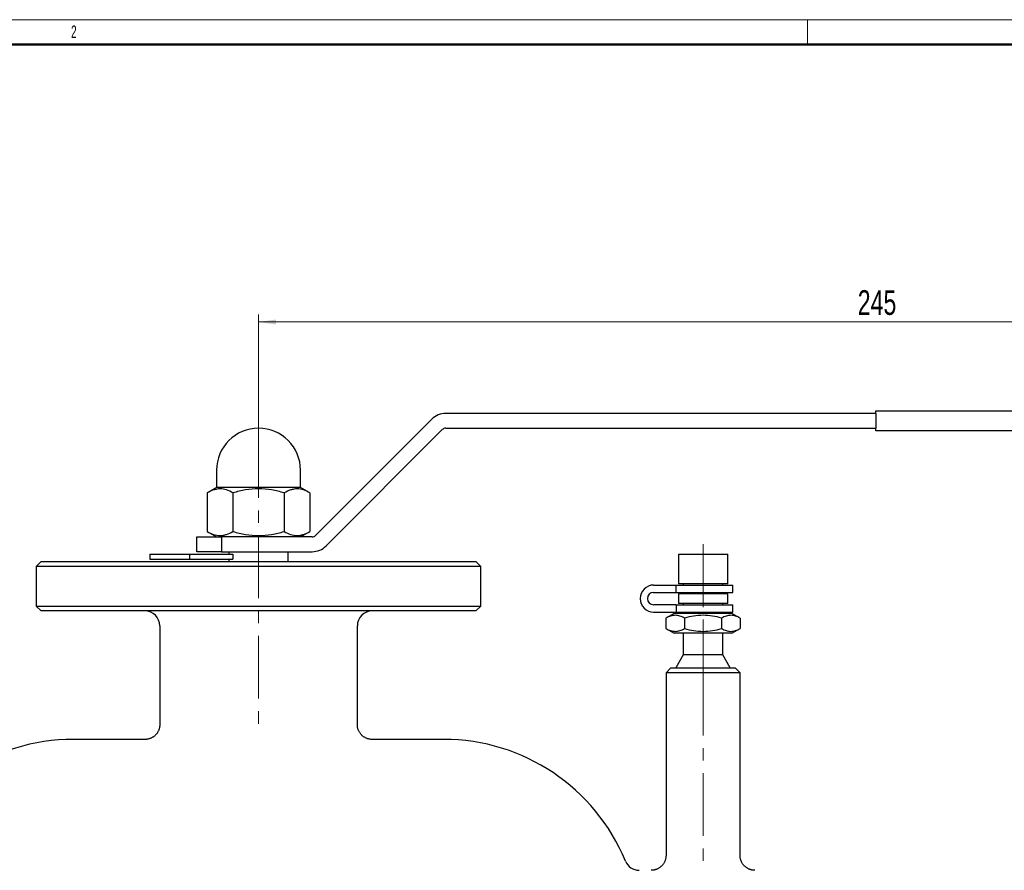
# Model space of a CAD drawing. Header units: millimetres. Extents: x 0 to 594, y 0 to 420.
# Tile 19 of 20: x 138 to 337, y 248 to 420. Entities that reach past the tile are written whole.
import ezdxf

# ---------------------------------------------------------------- set-up
doc = ezdxf.new("R2010")
doc.units = ezdxf.units.MM
doc.linetypes.add('CENTERX2', pattern=[20.32, 12.7, -2.54, 2.54, -2.54])
doc.layers.add('ОСЕВЫЕ', color=7, linetype='Continuous')
doc.layers.add('ОСНОВНОЙ', color=7, linetype='Continuous', lineweight=25)
doc.styles.add('SLDTEXTSTYLE1', font='TXT', dxfattribs={"width": 0.7})
doc.styles.add('SLDTEXTSTYLE3', font='TXT', dxfattribs={"width": 0.605})
doc.dimstyles.new('SLDDIMSTYLE1', dxfattribs={"dimtxt": 5, "dimasz": 3.5, "dimexe": 0, "dimexo": 0.0625, "dimgap": 1.25, "dimtad": 2, "dimrnd": 1e-09, "dimzin": 12, "dimdsep": 46, "dimtxsty": 'SLDTEXTSTYLE1', "dimsah": 1, "dimcen": 0.09, "dimadec": 0, "dimazin": 3, "dimtol": 1, "dimtfac": 1, "dimtdec": 3, "dimtofl": 0, "dimtmove": 0, "dimatfit": 3, "dimfxl": 1, "dimfrac": 2, "dimtolj": 1, "dimarcsym": 0})

# ---------------------------------------------------------------- blocks, each defined once
blk = doc.blocks.new('_D_2')
at = {"color": 7, "linetype": 'Continuous', "lineweight": 0}
for p, q in [((185.88, 335.9), (185.88, 360.3)), ((430.88, 340.3), (430.88, 360.3)), ((185.88, 358.8), (430.88, 358.8))]:
    blk.add_line(p, q, dxfattribs=at)
at = {"color": 7, "linetype": 'Continuous', "lineweight": 18}
for points in [[(185.88, 358.8), (189.38, 358.3), (189.38, 359.3)], [(430.88, 358.8), (427.38, 359.3), (427.38, 358.3)]]:
    blk.add_solid(points, dxfattribs=at)
at = {"color": 7, "linetype": 'Continuous', "lineweight": 18, "insert": (307.21, 365.24), "char_height": 5, "attachment_point": 1, "style": 'SLDTEXTSTYLE1'}
blk.add_mtext('245', dxfattribs=at)

msp = doc.modelspace()

# ---------------------------------------------------------------- linework, layer by layer
at = {"color": 7, "linetype": 'Continuous', "lineweight": 50}
msp.add_line((589, 415), (20, 415), dxfattribs=at)
at = {"color": 7, "linetype": 'Continuous', "lineweight": 25}
for p, q in [((220.97, 339.124), (197.434, 315.588)), ((310.884, 340.295), (223.798, 340.295)), ((310.884, 340.795), (420.884, 340.795)), ((310.884, 340.295), (310.884, 340.795)), ((310.884, 340.295), (310.884, 337.295)), ((199.556, 313.467), (223.091, 337.002)), ((223.798, 337.295), (310.884, 337.295)), ((310.884, 336.795), (310.884, 337.295)), ((420.884, 336.795), (310.884, 336.795)), ((177.384, 328.795), (177.384, 325.295)), ((194.384, 325.295), (194.384, 328.795)), ((177.384, 325.295), (175.492, 324.203)), ((194.384, 325.295), (177.384, 325.295)), ((196.276, 324.203), (194.384, 325.295)), ((175.492, 324.203), (175.492, 316.388)), ((180.688, 324.203), (180.688, 316.388)), ((191.08, 324.203), (191.08, 316.388)), ((196.276, 324.203), (196.276, 316.388)), ((173.384, 312.295), (173.384, 315.295)), ((173.384, 315.295), (178.384, 315.295)), ((175.492, 316.388), (177.384, 315.295)), ((178.384, 315.295), (178.384, 312.295)), ((196.727, 315.295), (178.384, 315.295)), ((194.384, 315.295), (196.276, 316.388)), ((163.884, 311.795), (163.884, 310.795)), ((163.884, 311.795), (171.884, 311.795)), ((171.884, 311.795), (171.884, 310.795)), ((171.884, 311.795), (180.688, 311.795)), ((178.384, 312.295), (173.384, 312.295)), ((178.384, 312.295), (196.727, 312.295)), ((179.884, 312.295), (179.884, 311.795)), ((180.688, 311.795), (180.688, 310.795)), ((191.884, 310.295), (191.884, 312.295)), ((270.884, 311.795), (270.884, 305.795)), ((270.884, 311.795), (280.884, 311.795)), ((280.884, 305.795), (280.884, 311.795)), ((141.884, 310.295), (140.884, 309.295)), ((140.884, 309.295), (140.884, 301.295)), ((230.884, 309.295), (140.884, 309.295)), ((141.884, 310.295), (229.884, 310.295)), ((163.884, 310.795), (171.884, 310.795)), ((171.884, 310.795), (180.688, 310.795)), ((179.884, 310.795), (179.884, 310.295)), ((230.884, 309.295), (229.884, 310.295)), ((230.884, 301.295), (230.884, 309.295)), ((265.884, 305.545), (270.43, 305.545)), ((270.43, 304.045), (270.43, 305.545)), ((270.43, 305.545), (281.884, 305.545)), ((280.884, 305.795), (270.884, 305.795)), ((271.884, 305.795), (271.884, 305.545)), ((279.884, 305.545), (279.884, 305.795)), ((281.884, 304.045), (281.884, 305.545)), ((265.884, 304.045), (270.43, 304.045)), ((270.43, 304.045), (281.884, 304.045)), ((270.884, 303.795), (270.884, 301.795)), ((280.884, 303.795), (270.884, 303.795)), ((271.884, 304.045), (271.884, 303.795)), ((279.884, 303.795), (279.884, 304.045)), ((280.884, 301.795), (280.884, 303.795)), ((140.884, 301.295), (141.884, 300.295)), ((140.884, 301.295), (230.884, 301.295)), ((229.884, 300.295), (230.884, 301.295)), ((270.43, 301.545), (265.884, 301.545)), ((270.43, 301.545), (270.43, 300.045)), ((270.43, 301.545), (281.884, 301.545)), ((280.884, 301.795), (270.884, 301.795)), ((271.884, 301.795), (271.884, 301.545)), ((279.884, 301.545), (279.884, 301.795)), ((281.884, 300.045), (281.884, 301.545)), ((229.884, 300.295), (141.884, 300.295)), ((265.884, 300.045), (270.43, 300.045)), ((270.034, 299.795), (268.379, 298.839)), ((281.734, 299.795), (270.034, 299.795)), ((270.43, 300.045), (281.884, 300.045)), ((271.884, 300.045), (271.884, 299.795)), ((279.884, 299.795), (279.884, 300.045)), ((283.39, 298.839), (281.734, 299.795)), ((165.884, 297.295), (165.884, 277.291)), ((205.884, 277.295), (205.884, 297.295)), ((268.379, 298.839), (268.379, 296.751)), ((272.131, 298.839), (272.131, 296.751)), ((279.637, 298.839), (279.637, 296.751)), ((283.39, 298.839), (283.39, 296.751)), ((268.379, 296.751), (270.034, 295.795)), ((281.734, 295.795), (270.034, 295.795)), ((271.884, 295.795), (271.884, 291.393)), ((279.884, 291.393), (279.884, 295.795)), ((281.734, 295.795), (283.39, 296.751)), ((271.884, 291.393), (270.384, 288.795)), ((279.884, 291.393), (271.884, 291.393)), ((281.384, 288.795), (279.884, 291.393)), ((269.384, 288.795), (268.384, 287.795)), ((268.384, 287.795), (268.384, 250.793)), ((283.384, 287.795), (268.384, 287.795)), ((269.384, 288.795), (282.384, 288.795)), ((283.384, 287.795), (282.384, 288.795)), ((283.384, 250.795), (283.384, 287.795)), ((165.892, 277.291), (165.892, 277.291)), ((162.892, 274.295), (148.384, 274.295)), ((223.384, 274.295), (208.884, 274.295)), ((268.389, 250.793), (268.389, 250.793))]:
    msp.add_line(p, q, dxfattribs=at)
at = {"color": 7, "linetype": 'CENTERX2', "lineweight": 18}
for p, q in [((185.884, 335.895), (185.884, 275.295)), ((275.884, 313.795), (275.884, 295.795)), ((275.884, 295.795), (275.884, 291.393)), ((275.884, 288.795), (275.884, 291.393)), ((275.884, 287.795), (275.884, 288.795)), ((275.884, 287.795), (275.884, 248.795))]:
    msp.add_line(p, q, dxfattribs=at)
at = {"color": 7, "linetype": 'Continuous', "lineweight": 25}
for centre, radius, start, end in [((223.798, 336.295), 4, 90, 135), ((185.884, 328.795), 8.5, 0, 180), ((223.798, 336.295), 1, 90, 135), ((196.727, 316.295), 1, 270, 315), ((196.727, 316.295), 4, 270, 315), ((265.884, 302.795), 2.75, 90, 270), ((265.884, 302.795), 1.25, 90, 270), ((162.884, 297.295), 3, 0, 90), ((208.884, 297.295), 3, 90, 180), ((148.384, 234.512), 39.783, 90, 157.62943), ((223.384, 234.512), 39.783, 22.37057, 90), ((262.947, 250.795), 3, 202.37057, 270)]:
    msp.add_arc(centre, radius, start, end, dxfattribs=at)
for points, knots in [([(180.688, 324.203), (180.264, 324.448), (179.836, 324.65), (178.973, 324.929), (178.537, 325.006), (177.874, 325.007), (177.652, 324.988), (177.213, 324.915), (176.995, 324.86), (176.345, 324.65), (175.917, 324.448), (175.492, 324.203)], [0, 0, 0, 0, 0.25, 0.25, 0.5, 0.5, 0.625, 0.625, 0.75, 0.75, 1, 1, 1, 1]), ([(191.08, 324.203), (190.234, 324.447), (189.38, 324.649), (187.651, 324.929), (186.775, 325.007), (184.996, 325.007), (184.117, 324.929), (182.387, 324.649), (181.534, 324.447), (180.688, 324.203)], [0, 0, 0, 0, 0.25, 0.25, 0.5, 0.5, 0.75, 0.75, 1, 1, 1, 1]), ([(196.276, 324.203), (195.852, 324.448), (195.425, 324.65), (194.561, 324.929), (194.125, 325.006), (193.462, 325.007), (193.241, 324.988), (192.802, 324.915), (192.584, 324.86), (191.933, 324.65), (191.505, 324.448), (191.08, 324.203)], [0, 0, 0, 0, 0.25, 0.25, 0.5, 0.5, 0.625, 0.625, 0.75, 0.75, 1, 1, 1, 1]), ([(175.492, 316.388), (175.916, 316.143), (176.343, 315.941), (177.207, 315.661), (177.643, 315.585), (178.306, 315.584), (178.528, 315.602), (178.967, 315.676), (179.185, 315.73), (179.835, 315.94), (180.263, 316.143), (180.688, 316.388)], [0, 0, 0, 0, 0.25, 0.25, 0.5, 0.5, 0.625, 0.625, 0.75, 0.75, 1, 1, 1, 1]), ([(180.688, 316.388), (181.534, 316.144), (182.388, 315.942), (184.117, 315.661), (184.993, 315.584), (186.772, 315.584), (187.651, 315.661), (189.381, 315.942), (190.235, 316.144), (191.08, 316.388)], [0, 0, 0, 0, 0.25, 0.25, 0.5, 0.5, 0.75, 0.75, 1, 1, 1, 1]), ([(191.08, 316.388), (191.505, 316.143), (191.932, 315.941), (192.795, 315.661), (193.232, 315.585), (193.894, 315.584), (194.116, 315.602), (194.555, 315.676), (194.773, 315.73), (195.423, 315.94), (195.852, 316.143), (196.276, 316.388)], [0, 0, 0, 0, 0.25, 0.25, 0.5, 0.5, 0.625, 0.625, 0.75, 0.75, 1, 1, 1, 1]), ([(272.131, 298.839), (271.825, 299.016), (271.516, 299.162), (270.893, 299.364), (270.578, 299.42), (270.099, 299.42), (269.939, 299.407), (269.622, 299.354), (269.464, 299.314), (268.995, 299.163), (268.685, 299.017), (268.379, 298.839)], [0, 0, 0, 0, 0.25, 0.25, 0.5, 0.5, 0.625, 0.625, 0.75, 0.75, 1, 1, 1, 1]), ([(279.637, 298.839), (278.415, 299.192), (277.17, 299.42), (275.242, 299.42), (274.608, 299.364), (273.359, 299.162), (272.742, 299.016), (272.131, 298.839)], [0, 0, 0, 0, 0.5, 0.5, 0.75, 0.75, 1, 1, 1, 1]), ([(283.39, 298.839), (283.083, 299.016), (282.775, 299.162), (282.151, 299.364), (281.836, 299.42), (281.357, 299.42), (281.197, 299.407), (280.88, 299.354), (280.723, 299.314), (280.253, 299.163), (279.944, 299.017), (279.637, 298.839)], [0, 0, 0, 0, 0.25, 0.25, 0.5, 0.5, 0.625, 0.625, 0.75, 0.75, 1, 1, 1, 1]), ([(268.379, 296.751), (268.685, 296.574), (268.994, 296.428), (269.617, 296.226), (269.932, 296.171), (270.411, 296.17), (270.571, 296.184), (270.888, 296.237), (271.046, 296.276), (271.515, 296.428), (271.825, 296.574), (272.131, 296.751)], [0, 0, 0, 0, 0.25, 0.25, 0.5, 0.5, 0.625, 0.625, 0.75, 0.75, 1, 1, 1, 1]), ([(272.131, 296.751), (273.354, 296.398), (274.598, 296.171), (276.526, 296.171), (277.16, 296.226), (278.41, 296.429), (279.026, 296.575), (279.637, 296.751)], [0, 0, 0, 0, 0.5, 0.5, 0.75, 0.75, 1, 1, 1, 1]), ([(279.637, 296.751), (279.943, 296.574), (280.252, 296.428), (280.876, 296.226), (281.191, 296.171), (281.669, 296.17), (281.83, 296.184), (282.147, 296.237), (282.304, 296.276), (282.774, 296.428), (283.083, 296.574), (283.39, 296.751)], [0, 0, 0, 0, 0.25, 0.25, 0.5, 0.5, 0.625, 0.625, 0.75, 0.75, 1, 1, 1, 1]), ([(165.883, 277.291), (165.882, 277.23), (165.881, 277.093), (165.857, 276.874), (165.815, 276.637), (165.751, 276.399), (165.669, 276.17), (165.57, 275.951), (165.455, 275.743), (165.326, 275.548), (165.185, 275.365), (165.031, 275.196), (164.868, 275.041), (164.695, 274.9), (164.515, 274.774), (164.329, 274.663), (164.138, 274.567), (163.945, 274.486), (163.75, 274.42), (163.554, 274.369), (163.36, 274.331), (163.169, 274.307), (163.013, 274.296), (162.921, 274.296), (162.892, 274.297)], [0, 0, 0, 0, 0.0390224, 0.0873218, 0.1404072, 0.1928482, 0.2445621, 0.2955946, 0.34598, 0.3957418, 0.4448942, 0.4934432, 0.5413872, 0.5887174, 0.6354175, 0.6814633, 0.7268216, 0.7714494, 0.8152915, 0.8582784, 0.9003228, 0.9413147, 0.9811154, 1, 1, 1, 1]), ([(208.884, 274.297), (208.854, 274.296), (208.756, 274.295), (208.587, 274.308), (208.377, 274.336), (208.165, 274.38), (207.954, 274.44), (207.746, 274.517), (207.542, 274.609), (207.345, 274.717), (207.156, 274.839), (206.977, 274.976), (206.807, 275.126), (206.65, 275.289), (206.499, 275.47), (206.36, 275.668), (206.234, 275.883), (206.127, 276.104), (206.04, 276.329), (205.973, 276.559), (205.924, 276.789), (205.895, 277.02), (205.882, 277.189), (205.885, 277.28), (205.885, 277.295)], [0, 0, 0, 0, 0.018859, 0.062628, 0.1077266, 0.1537403, 0.2003723, 0.2474361, 0.2948099, 0.3424123, 0.3901867, 0.438093, 0.4861018, 0.5341911, 0.5823437, 0.6357419, 0.6884954, 0.7404904, 0.7917804, 0.8424069, 0.8923993, 0.9417769, 0.99055, 1, 1, 1, 1]), ([(268.383, 250.793), (268.383, 250.769), (268.386, 250.662), (268.37, 250.472), (268.334, 250.226), (268.277, 249.988), (268.203, 249.757), (268.112, 249.537), (268.005, 249.327), (267.883, 249.128), (267.748, 248.942), (267.601, 248.769), (267.444, 248.609), (267.277, 248.464), (267.103, 248.332), (266.922, 248.216), (266.736, 248.114), (266.547, 248.027), (266.356, 247.954), (266.165, 247.896), (265.975, 247.851), (265.787, 247.82), (265.604, 247.802), (265.471, 247.794), (265.4, 247.795), (265.388, 247.796)], [0, 0, 0, 0, 0.01498399, 0.06842592, 0.12122259, 0.17326114, 0.22459468, 0.27526475, 0.32530052, 0.37472099, 0.42353651, 0.4717496, 0.51935542, 0.56634178, 0.61268889, 0.65836866, 0.70334368, 0.74756571, 0.79097353, 0.83349012, 0.87501862, 0.91543698, 0.95459034, 0.99228006, 1, 1, 1, 1]), ([(286.384, 247.797), (286.351, 247.796), (286.252, 247.796), (286.085, 247.808), (285.881, 247.835), (285.673, 247.878), (285.464, 247.937), (285.258, 248.012), (285.055, 248.103), (284.859, 248.209), (284.67, 248.33), (284.49, 248.465), (284.32, 248.614), (284.161, 248.776), (284.015, 248.95), (283.878, 249.141), (283.752, 249.348), (283.642, 249.57), (283.551, 249.798), (283.48, 250.029), (283.429, 250.262), (283.397, 250.495), (283.383, 250.673), (283.386, 250.773), (283.386, 250.795)], [0, 0, 0, 0, 0.0210788, 0.0628072, 0.1067086, 0.1519226, 0.1980116, 0.2446953, 0.2917954, 0.3391955, 0.3868171, 0.4346059, 0.4825231, 0.5305401, 0.5786355, 0.6267928, 0.6801146, 0.7327921, 0.7847171, 0.8359416, 0.886506, 0.9364386, 0.9857577, 1, 1, 1, 1])]:
    msp.add_open_spline(points, degree=3, knots=knots, dxfattribs=at)
at = {"layer": 'ОСЕВЫЕ', "lineweight": 18}
msp.add_line((0, 420), (594, 420), dxfattribs=at)
at = {"layer": 'ОСНОВНОЙ', "linetype": 'Continuous', "lineweight": 18}
for p, q in [((297, 415), (297, 420)), ((20, 415), (589, 415)), ((304.5, 415.001), (304.5, 414.999))]:
    msp.add_line(p, q, dxfattribs=at)

# ---------------------------------------------------------------- texts
at = {"layer": 'ОСНОВНОЙ', "insert": (148.483, 418.823), "char_height": 2.5, "attachment_point": 2, "style": 'SLDTEXTSTYLE3'}
msp.add_mtext('2', dxfattribs=at)

# ---------------------------------------------------------------- dimensions: what is measured, and where the dimension line sits
at = {"color": 7, "linetype": 'Continuous', "lineweight": 18}
dim = msp.add_linear_dim(base=(430.884, 358.795), p1=(185.884, 335.895), p2=(430.884, 340.295), dimstyle='SLDDIMSTYLE1', dxfattribs=at)
dim.commit()
dim.dimension.update_dxf_attribs({"geometry": '_D_2', "text_midpoint": (312.899, 358.795), "dimtype": 160})

doc.saveas('drawing.dxf')
